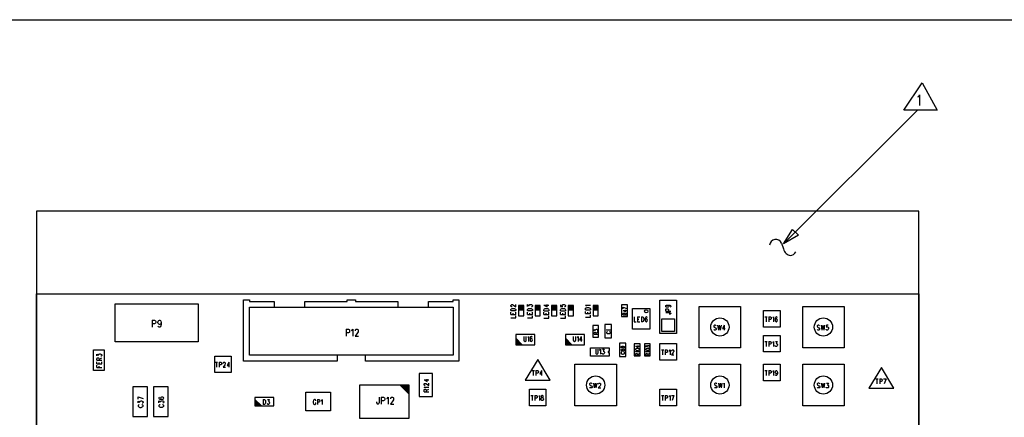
# Model space of a CAD drawing. Extents: x 11.9 to 28.1, y 10.8 to 21.2.
# Tile 7 of 13: x 16.2 to 22.1, y 18.8 to 21.2. Entities that reach past the tile are written whole.
import ezdxf

# ---------------------------------------------------------------- set-up
doc = ezdxf.new("R2010")
doc.units = 0
doc.header["$MEASUREMENT"] = 0
doc.layers.add('LAYNR1', color=2, linetype='Continuous')

msp = doc.modelspace()

# ---------------------------------------------------------------- linework, layer by layer
at = {"layer": 'LAYNR1'}
for points in [[(11.897, 21.199), (28.097, 21.199)], [(21.58, 20.733), (21.585, 20.736), (21.591, 20.745), (21.591, 20.68)], [(20.77, 19.845), (20.823, 19.933), (20.859, 19.897), (20.77, 19.845), (21.576, 20.651)], [(20.757, 19.85), (20.768, 19.816)], [(19.123, 19.47), (19.123, 19.474), (19.125, 19.476), (19.126, 19.478), (19.129, 19.479), (19.132, 19.479), (19.134, 19.478), (19.139, 19.475), (19.153, 19.465), (19.153, 19.48)], [(19.13, 19.466), (19.129, 19.466), (19.126, 19.467), (19.125, 19.468), (19.123, 19.47)], [(19.123, 19.442), (19.123, 19.449), (19.125, 19.452), (19.127, 19.454), (19.13, 19.455), (19.134, 19.456), (19.141, 19.456), (19.146, 19.455), (19.148, 19.454), (19.151, 19.452), (19.153, 19.449), (19.153, 19.442)], [(19.123, 19.442), (19.153, 19.442)], [(19.169, 19.474), (19.169, 19.411), (19.201, 19.411), (19.201, 19.474), (19.169, 19.474), (19.201, 19.474)], [(19.169, 19.47), (19.201, 19.47)], [(19.169, 19.466), (19.201, 19.466)], [(19.169, 19.462), (19.201, 19.462)], [(19.169, 19.458), (19.201, 19.458)], [(19.169, 19.455), (19.201, 19.455)], [(19.169, 19.451), (19.201, 19.451)], [(19.169, 19.447), (19.201, 19.447)], [(19.223, 19.467), (19.223, 19.479), (19.234, 19.472), (19.234, 19.475), (19.236, 19.478), (19.237, 19.479), (19.241, 19.48), (19.244, 19.48), (19.248, 19.479), (19.251, 19.476), (19.253, 19.473), (19.253, 19.47)], [(19.223, 19.442), (19.223, 19.449), (19.225, 19.452), (19.227, 19.454), (19.23, 19.455), (19.234, 19.456), (19.241, 19.456), (19.246, 19.455), (19.248, 19.454), (19.251, 19.452), (19.253, 19.449), (19.253, 19.442)], [(19.223, 19.442), (19.253, 19.442)], [(19.253, 19.47), (19.251, 19.467), (19.25, 19.466), (19.247, 19.465)], [(19.269, 19.474), (19.269, 19.411), (19.301, 19.411), (19.301, 19.474), (19.269, 19.474), (19.301, 19.474)], [(19.269, 19.47), (19.301, 19.47)], [(19.269, 19.466), (19.301, 19.466)], [(19.269, 19.462), (19.301, 19.462)], [(19.269, 19.458), (19.301, 19.458)], [(19.269, 19.455), (19.301, 19.455)], [(19.269, 19.451), (19.301, 19.451)], [(19.269, 19.447), (19.301, 19.447)], [(19.323, 19.475), (19.343, 19.465), (19.343, 19.48)], [(19.323, 19.475), (19.353, 19.475)], [(19.323, 19.441), (19.323, 19.448), (19.324, 19.451), (19.327, 19.453), (19.33, 19.455), (19.334, 19.456), (19.341, 19.456), (19.346, 19.455), (19.348, 19.453), (19.351, 19.451), (19.353, 19.448), (19.353, 19.441)], [(19.323, 19.441), (19.353, 19.441)], [(19.369, 19.474), (19.369, 19.411), (19.401, 19.411), (19.401, 19.474), (19.369, 19.474), (19.401, 19.474)], [(19.369, 19.47), (19.401, 19.47)], [(19.369, 19.466), (19.401, 19.466)], [(19.369, 19.462), (19.401, 19.462)], [(19.369, 19.458), (19.401, 19.458)], [(19.369, 19.455), (19.401, 19.455)], [(19.369, 19.451), (19.401, 19.451)], [(19.369, 19.447), (19.401, 19.447)], [(19.423, 19.478), (19.423, 19.468), (19.436, 19.467), (19.434, 19.468), (19.433, 19.471), (19.433, 19.474), (19.434, 19.477), (19.437, 19.479), (19.441, 19.48), (19.444, 19.479), (19.448, 19.478), (19.451, 19.476), (19.453, 19.473), (19.453, 19.47), (19.451, 19.467), (19.45, 19.466), (19.447, 19.465)], [(19.423, 19.441), (19.423, 19.448), (19.424, 19.451), (19.427, 19.453), (19.43, 19.455), (19.434, 19.456), (19.441, 19.456), (19.446, 19.455), (19.448, 19.453), (19.451, 19.451), (19.453, 19.448), (19.453, 19.441)], [(19.423, 19.441), (19.453, 19.441)], [(19.469, 19.474), (19.469, 19.411), (19.501, 19.411), (19.501, 19.474), (19.469, 19.474), (19.501, 19.474)], [(19.469, 19.47), (19.501, 19.47)], [(19.469, 19.466), (19.501, 19.466)], [(19.469, 19.462), (19.501, 19.462)], [(19.469, 19.458), (19.501, 19.458)], [(19.469, 19.455), (19.501, 19.455)], [(19.469, 19.451), (19.501, 19.451)], [(19.469, 19.447), (19.501, 19.447)], [(19.579, 19.47), (19.577, 19.472), (19.573, 19.475), (19.603, 19.475)], [(19.573, 19.446), (19.573, 19.453), (19.574, 19.457), (19.577, 19.459), (19.58, 19.46), (19.584, 19.461), (19.591, 19.461), (19.596, 19.46), (19.598, 19.459), (19.601, 19.457), (19.603, 19.453), (19.603, 19.446)], [(19.573, 19.446), (19.603, 19.446)], [(19.619, 19.474), (19.619, 19.411), (19.651, 19.411), (19.651, 19.474), (19.619, 19.474), (19.651, 19.474)], [(19.619, 19.47), (19.651, 19.47)], [(19.619, 19.466), (19.651, 19.466)], [(19.619, 19.462), (19.651, 19.462)], [(19.619, 19.458), (19.651, 19.458)], [(19.619, 19.455), (19.651, 19.455)], [(19.619, 19.451), (19.651, 19.451)], [(19.619, 19.447), (19.651, 19.447)], [(19.801, 19.464), (19.824, 19.456)], [(19.801, 19.453), (19.801, 19.464)], [(19.801, 19.442), (19.816, 19.434), (19.816, 19.446)], [(19.801, 19.442), (19.824, 19.442)], [(20.068, 19.476), (20.072, 19.475), (20.075, 19.473), (20.076, 19.47), (20.076, 19.469), (20.075, 19.466), (20.072, 19.464), (20.068, 19.463), (20.067, 19.463), (20.062, 19.464), (20.059, 19.466), (20.058, 19.469), (20.058, 19.47), (20.059, 19.473), (20.062, 19.475), (20.068, 19.476), (20.075, 19.476), (20.082, 19.475), (20.086, 19.473), (20.088, 19.47), (20.088, 19.468), (20.086, 19.465), (20.083, 19.464)], [(20.058, 19.439), (20.058, 19.449), (20.059, 19.452), (20.061, 19.453), (20.064, 19.454), (20.068, 19.454), (20.071, 19.453), (20.072, 19.452), (20.074, 19.449), (20.074, 19.439)], [(20.058, 19.439), (20.088, 19.439)], [(16.958, 19.385), (16.958, 19.342)], [(16.958, 19.385), (16.972, 19.385), (16.976, 19.383), (16.978, 19.381), (16.979, 19.377), (16.979, 19.371), (16.978, 19.367), (16.976, 19.365), (16.972, 19.363), (16.958, 19.363)], [(17.012, 19.371), (17.01, 19.365), (17.007, 19.361), (17.003, 19.359), (17.001, 19.359), (16.997, 19.361), (16.994, 19.365), (16.992, 19.371), (16.992, 19.373), (16.994, 19.379), (16.997, 19.383), (17.001, 19.385), (17.003, 19.385), (17.007, 19.383), (17.01, 19.379), (17.012, 19.371), (17.012, 19.361), (17.01, 19.35), (17.007, 19.344), (17.003, 19.342), (17, 19.342), (16.995, 19.344), (16.994, 19.348)], [(19.123, 19.419), (19.123, 19.433)], [(19.123, 19.419), (19.153, 19.419)], [(19.123, 19.398), (19.153, 19.398), (19.153, 19.41)], [(19.137, 19.419), (19.137, 19.427)], [(19.153, 19.419), (19.153, 19.433)], [(19.223, 19.419), (19.223, 19.433)], [(19.223, 19.419), (19.253, 19.419)], [(19.223, 19.398), (19.253, 19.398), (19.253, 19.41)], [(19.237, 19.419), (19.237, 19.427)], [(19.253, 19.419), (19.253, 19.433)], [(19.323, 19.419), (19.323, 19.432)], [(19.323, 19.419), (19.353, 19.419)], [(19.323, 19.397), (19.353, 19.397), (19.353, 19.41)], [(19.337, 19.419), (19.337, 19.427)], [(19.353, 19.419), (19.353, 19.432)], [(19.423, 19.419), (19.423, 19.432)], [(19.423, 19.419), (19.453, 19.419)], [(19.423, 19.397), (19.453, 19.397), (19.453, 19.41)], [(19.437, 19.419), (19.437, 19.427)], [(19.453, 19.419), (19.453, 19.432)], [(19.573, 19.424), (19.573, 19.437)], [(19.573, 19.424), (19.603, 19.424)], [(19.573, 19.402), (19.603, 19.402), (19.603, 19.415)], [(19.587, 19.424), (19.587, 19.432)], [(19.603, 19.424), (19.603, 19.437)], [(19.801, 19.416), (19.801, 19.423), (19.802, 19.425), (19.803, 19.426), (19.805, 19.427), (19.807, 19.427), (19.809, 19.426), (19.811, 19.425), (19.812, 19.423), (19.812, 19.416)], [(19.801, 19.416), (19.824, 19.416)], [(19.812, 19.421), (19.824, 19.427)], [(19.867, 19.405), (19.867, 19.375), (19.879, 19.375)], [(19.888, 19.405), (19.888, 19.375)], [(19.888, 19.405), (19.901, 19.405)], [(19.888, 19.391), (19.896, 19.391)], [(19.911, 19.405), (19.911, 19.375)], [(19.911, 19.405), (19.918, 19.405), (19.921, 19.403), (19.923, 19.4), (19.924, 19.398), (19.925, 19.393), (19.925, 19.386), (19.924, 19.382), (19.923, 19.379), (19.921, 19.377), (19.918, 19.375), (19.911, 19.375)], [(19.946, 19.4), (19.945, 19.403), (19.942, 19.405), (19.94, 19.405), (19.937, 19.403), (19.935, 19.399), (19.934, 19.392), (19.934, 19.385), (19.935, 19.379), (19.937, 19.377), (19.94, 19.375), (19.941, 19.375), (19.944, 19.377), (19.946, 19.379), (19.947, 19.384), (19.947, 19.385), (19.946, 19.389), (19.944, 19.392), (19.941, 19.393), (19.94, 19.393), (19.937, 19.392), (19.935, 19.389), (19.934, 19.385)], [(20.058, 19.43), (20.081, 19.43), (20.085, 19.429), (20.086, 19.428), (20.088, 19.426), (20.088, 19.424), (20.086, 19.422), (20.085, 19.421), (20.081, 19.42), (20.078, 19.42)], [(20.657, 19.405), (20.671, 19.405)], [(20.664, 19.405), (20.664, 19.375)], [(20.681, 19.405), (20.681, 19.375)], [(20.681, 19.405), (20.69, 19.405), (20.693, 19.403), (20.694, 19.402), (20.695, 19.399), (20.695, 19.395), (20.694, 19.392), (20.693, 19.391), (20.69, 19.389), (20.681, 19.389)], [(20.704, 19.399), (20.706, 19.4), (20.709, 19.405), (20.709, 19.375)], [(20.731, 19.4), (20.73, 19.403), (20.727, 19.405), (20.725, 19.405), (20.722, 19.403), (20.72, 19.399), (20.719, 19.392), (20.719, 19.385), (20.72, 19.379), (20.722, 19.377), (20.725, 19.375), (20.726, 19.375), (20.729, 19.377), (20.731, 19.379), (20.732, 19.384), (20.732, 19.385), (20.731, 19.389), (20.729, 19.392), (20.726, 19.393), (20.725, 19.393), (20.722, 19.392), (20.72, 19.389), (20.719, 19.385)], [(18.128, 19.331), (18.128, 19.288)], [(18.128, 19.331), (18.142, 19.331), (18.146, 19.329), (18.148, 19.327), (18.149, 19.323), (18.149, 19.317), (18.148, 19.313), (18.146, 19.311), (18.142, 19.309), (18.128, 19.309)], [(18.162, 19.323), (18.165, 19.325), (18.17, 19.331), (18.17, 19.288)], [(18.185, 19.321), (18.185, 19.323), (18.186, 19.327), (18.188, 19.329), (18.19, 19.331), (18.196, 19.331), (18.199, 19.329), (18.201, 19.327), (18.202, 19.323), (18.202, 19.319), (18.201, 19.315), (18.198, 19.309), (18.183, 19.288), (18.204, 19.288)], [(19.626, 19.32), (19.626, 19.329), (19.635, 19.324), (19.635, 19.327), (19.636, 19.328), (19.637, 19.329), (19.64, 19.33), (19.642, 19.33), (19.645, 19.329), (19.648, 19.327), (19.649, 19.325), (19.649, 19.323), (19.648, 19.32), (19.647, 19.319), (19.644, 19.319)], [(19.705, 19.323), (19.704, 19.324), (19.701, 19.327), (19.724, 19.327)], [(19.888, 19.375), (19.901, 19.375)], [(20.362, 19.35), (20.36, 19.353), (20.357, 19.355), (20.353, 19.355), (20.35, 19.353), (20.348, 19.35), (20.348, 19.348), (20.349, 19.345), (20.35, 19.343), (20.352, 19.342), (20.358, 19.339), (20.36, 19.338), (20.361, 19.336), (20.362, 19.334), (20.362, 19.329), (20.36, 19.327), (20.357, 19.325), (20.353, 19.325), (20.35, 19.327), (20.348, 19.329)], [(20.371, 19.355), (20.376, 19.325)], [(20.381, 19.355), (20.376, 19.325)], [(20.381, 19.355), (20.387, 19.325)], [(20.392, 19.355), (20.387, 19.325)], [(20.411, 19.355), (20.401, 19.335), (20.416, 19.335)], [(20.411, 19.355), (20.411, 19.325)], [(20.987, 19.35), (20.985, 19.353), (20.982, 19.355), (20.978, 19.355), (20.975, 19.353), (20.973, 19.35), (20.973, 19.348), (20.974, 19.345), (20.975, 19.343), (20.977, 19.342), (20.983, 19.339), (20.985, 19.338), (20.986, 19.336), (20.987, 19.334), (20.987, 19.329), (20.985, 19.327), (20.982, 19.325), (20.978, 19.325), (20.975, 19.327), (20.973, 19.329)], [(20.996, 19.355), (21.001, 19.325)], [(21.006, 19.355), (21.001, 19.325)], [(21.006, 19.355), (21.012, 19.325)], [(21.017, 19.355), (21.012, 19.325)], [(21.039, 19.355), (21.029, 19.355), (21.028, 19.342), (21.029, 19.343), (21.032, 19.345), (21.035, 19.345), (21.038, 19.343), (21.04, 19.341), (21.041, 19.336), (21.04, 19.334), (21.039, 19.329), (21.037, 19.327), (21.034, 19.325), (21.031, 19.325), (21.028, 19.327), (21.027, 19.328), (21.026, 19.331)], [(19.153, 19.276), (19.192, 19.236)], [(19.153, 19.272), (19.188, 19.236)], [(19.153, 19.268), (19.184, 19.236)], [(19.153, 19.264), (19.181, 19.236)], [(19.153, 19.26), (19.177, 19.236)], [(19.201, 19.286), (19.201, 19.265), (19.202, 19.26), (19.205, 19.258), (19.208, 19.256), (19.21, 19.256), (19.213, 19.258), (19.215, 19.26), (19.216, 19.265), (19.216, 19.286)], [(19.225, 19.28), (19.227, 19.281), (19.23, 19.286), (19.23, 19.256)], [(19.252, 19.281), (19.251, 19.284), (19.247, 19.286), (19.245, 19.286), (19.242, 19.284), (19.24, 19.28), (19.239, 19.273), (19.239, 19.266), (19.24, 19.26), (19.242, 19.258), (19.245, 19.256), (19.246, 19.256), (19.25, 19.258), (19.252, 19.26), (19.253, 19.265), (19.253, 19.266), (19.252, 19.27), (19.25, 19.273), (19.246, 19.274), (19.245, 19.274), (19.242, 19.273), (19.24, 19.27), (19.239, 19.266)], [(19.453, 19.276), (19.492, 19.236)], [(19.453, 19.272), (19.488, 19.236)], [(19.453, 19.268), (19.484, 19.236)], [(19.453, 19.264), (19.481, 19.236)], [(19.453, 19.26), (19.477, 19.236)], [(19.5, 19.286), (19.5, 19.265), (19.501, 19.26), (19.503, 19.258), (19.507, 19.256), (19.509, 19.256), (19.512, 19.258), (19.514, 19.26), (19.515, 19.265), (19.515, 19.286)], [(19.524, 19.28), (19.526, 19.281), (19.529, 19.286), (19.529, 19.256)], [(19.548, 19.286), (19.538, 19.266), (19.554, 19.266)], [(19.548, 19.286), (19.548, 19.256)], [(19.626, 19.3), (19.626, 19.308), (19.627, 19.31), (19.628, 19.311), (19.63, 19.312), (19.632, 19.312), (19.635, 19.311), (19.636, 19.31), (19.637, 19.308), (19.637, 19.3)], [(19.626, 19.3), (19.649, 19.3)], [(19.637, 19.306), (19.649, 19.312)], [(19.706, 19.316), (19.704, 19.315), (19.702, 19.313), (19.701, 19.312), (19.701, 19.308), (19.702, 19.307), (19.704, 19.305), (19.706, 19.304), (19.709, 19.304), (19.715, 19.304), (19.718, 19.304), (19.72, 19.305), (19.723, 19.307), (19.724, 19.308), (19.724, 19.312), (19.723, 19.313), (19.72, 19.315), (19.718, 19.316)], [(19.153, 19.256), (19.173, 19.236)], [(19.153, 19.252), (19.169, 19.236)], [(19.153, 19.248), (19.165, 19.236)], [(19.153, 19.244), (19.161, 19.236)], [(19.153, 19.24), (19.157, 19.236)], [(19.453, 19.256), (19.473, 19.236)], [(19.453, 19.252), (19.469, 19.236)], [(19.453, 19.248), (19.465, 19.236)], [(19.453, 19.244), (19.461, 19.236)], [(19.453, 19.24), (19.457, 19.236)], [(19.636, 19.209), (19.636, 19.188), (19.637, 19.183), (19.639, 19.181), (19.642, 19.179), (19.644, 19.179), (19.647, 19.181), (19.649, 19.183), (19.65, 19.188), (19.65, 19.209)], [(19.659, 19.203), (19.661, 19.204), (19.665, 19.209), (19.665, 19.179)], [(19.676, 19.209), (19.687, 19.209), (19.681, 19.197), (19.684, 19.197), (19.686, 19.196), (19.687, 19.195), (19.688, 19.19), (19.688, 19.188), (19.687, 19.183), (19.685, 19.181), (19.682, 19.179), (19.679, 19.179), (19.676, 19.181), (19.675, 19.182), (19.674, 19.185)], [(19.796, 19.227), (19.799, 19.226), (19.801, 19.225), (19.802, 19.222), (19.802, 19.222), (19.801, 19.219), (19.799, 19.218), (19.796, 19.217), (19.795, 19.217), (19.792, 19.218), (19.79, 19.219), (19.789, 19.222), (19.789, 19.222), (19.79, 19.225), (19.792, 19.226), (19.796, 19.227), (19.801, 19.227), (19.806, 19.226), (19.809, 19.225), (19.81, 19.222), (19.81, 19.221), (19.809, 19.218), (19.807, 19.218)], [(19.792, 19.209), (19.79, 19.208), (19.789, 19.206), (19.789, 19.204), (19.79, 19.202), (19.793, 19.2), (19.798, 19.199), (19.803, 19.199), (19.807, 19.2), (19.809, 19.202), (19.81, 19.204), (19.81, 19.205), (19.809, 19.207), (19.807, 19.209), (19.804, 19.21), (19.803, 19.21), (19.8, 19.209), (19.798, 19.207), (19.797, 19.205), (19.797, 19.204), (19.798, 19.202), (19.8, 19.2), (19.803, 19.199)], [(19.876, 19.228), (19.891, 19.221), (19.891, 19.232)], [(19.876, 19.228), (19.899, 19.228)], [(19.938, 19.222), (19.938, 19.231), (19.947, 19.226), (19.947, 19.229), (19.948, 19.23), (19.949, 19.231), (19.952, 19.232), (19.955, 19.232), (19.958, 19.231), (19.96, 19.23), (19.961, 19.227), (19.961, 19.225), (19.96, 19.222), (19.959, 19.222), (19.957, 19.221)], [(20.032, 19.205), (20.046, 19.205)], [(20.039, 19.205), (20.039, 19.175)], [(20.055, 19.205), (20.055, 19.175)], [(20.055, 19.205), (20.064, 19.205), (20.067, 19.203), (20.068, 19.202), (20.069, 19.199), (20.069, 19.195), (20.068, 19.192), (20.067, 19.191), (20.064, 19.189), (20.055, 19.189)], [(20.079, 19.199), (20.081, 19.2), (20.084, 19.205), (20.084, 19.175)], [(20.094, 19.198), (20.094, 19.199), (20.095, 19.202), (20.096, 19.203), (20.098, 19.205), (20.102, 19.205), (20.104, 19.203), (20.105, 19.202), (20.106, 19.199), (20.106, 19.196), (20.105, 19.193), (20.103, 19.189), (20.093, 19.175), (20.107, 19.175)], [(20.657, 19.255), (20.671, 19.255)], [(20.664, 19.255), (20.664, 19.225)], [(20.68, 19.255), (20.68, 19.225)], [(20.68, 19.255), (20.689, 19.255), (20.692, 19.253), (20.693, 19.252), (20.694, 19.249), (20.694, 19.245), (20.693, 19.242), (20.692, 19.241), (20.689, 19.239), (20.68, 19.239)], [(20.704, 19.249), (20.706, 19.25), (20.709, 19.255), (20.709, 19.225)], [(20.72, 19.255), (20.731, 19.255), (20.725, 19.243), (20.728, 19.243), (20.73, 19.242), (20.731, 19.241), (20.732, 19.236), (20.732, 19.234), (20.731, 19.229), (20.729, 19.227), (20.726, 19.225), (20.723, 19.225), (20.72, 19.227), (20.719, 19.228), (20.718, 19.231)], [(16.623, 19.169), (16.623, 19.18), (16.634, 19.174), (16.634, 19.177), (16.636, 19.179), (16.637, 19.18), (16.641, 19.181), (16.644, 19.181), (16.648, 19.18), (16.651, 19.178), (16.653, 19.175), (16.653, 19.172), (16.651, 19.169), (16.65, 19.168), (16.647, 19.167)], [(16.623, 19.143), (16.623, 19.152), (16.625, 19.156), (16.626, 19.157), (16.629, 19.158), (16.632, 19.158), (16.634, 19.157), (16.636, 19.156), (16.637, 19.152), (16.637, 19.143)], [(16.623, 19.143), (16.653, 19.143)], [(16.637, 19.15), (16.653, 19.158)], [(19.794, 19.192), (19.792, 19.191), (19.79, 19.19), (19.789, 19.188), (19.789, 19.185), (19.79, 19.183), (19.792, 19.182), (19.794, 19.181), (19.797, 19.18), (19.802, 19.18), (19.805, 19.181), (19.807, 19.182), (19.809, 19.183), (19.81, 19.185), (19.81, 19.188), (19.809, 19.19), (19.807, 19.191), (19.805, 19.192)], [(19.88, 19.191), (19.879, 19.193), (19.876, 19.195), (19.899, 19.195)], [(19.876, 19.173), (19.876, 19.18), (19.877, 19.182), (19.878, 19.183), (19.88, 19.184), (19.882, 19.184), (19.885, 19.183), (19.886, 19.182), (19.887, 19.18), (19.887, 19.173)], [(19.876, 19.173), (19.899, 19.173)], [(19.887, 19.178), (19.899, 19.184)], [(19.943, 19.191), (19.942, 19.193), (19.938, 19.195), (19.961, 19.195)], [(19.938, 19.173), (19.938, 19.18), (19.939, 19.183), (19.94, 19.184), (19.943, 19.184), (19.945, 19.184), (19.947, 19.184), (19.948, 19.183), (19.949, 19.18), (19.949, 19.173)], [(19.938, 19.173), (19.961, 19.173)], [(19.949, 19.179), (19.961, 19.184)], [(16.623, 19.121), (16.623, 19.134)], [(16.623, 19.121), (16.653, 19.121)], [(16.623, 19.098), (16.623, 19.112)], [(16.623, 19.098), (16.653, 19.098)], [(16.637, 19.121), (16.637, 19.129)], [(16.637, 19.098), (16.637, 19.106)], [(16.653, 19.121), (16.653, 19.134)], [(17.339, 19.13), (17.353, 19.13)], [(17.346, 19.13), (17.346, 19.1)], [(17.363, 19.13), (17.363, 19.1)], [(17.363, 19.13), (17.372, 19.13), (17.375, 19.128), (17.376, 19.127), (17.377, 19.124), (17.377, 19.12), (17.376, 19.117), (17.375, 19.116), (17.372, 19.114), (17.363, 19.114)], [(17.387, 19.123), (17.387, 19.124), (17.388, 19.127), (17.389, 19.128), (17.391, 19.13), (17.395, 19.13), (17.397, 19.128), (17.398, 19.127), (17.399, 19.124), (17.399, 19.121), (17.398, 19.118), (17.396, 19.114), (17.386, 19.1), (17.4, 19.1)], [(17.42, 19.13), (17.41, 19.11), (17.425, 19.11)], [(17.42, 19.13), (17.42, 19.1)], [(18.599, 19.024), (18.617, 19.014), (18.617, 19.029)], [(18.599, 19.024), (18.627, 19.024)], [(19.251, 19.08), (19.265, 19.08)], [(19.258, 19.08), (19.258, 19.05)], [(19.274, 19.08), (19.274, 19.05)], [(19.274, 19.08), (19.284, 19.08), (19.287, 19.078), (19.288, 19.077), (19.289, 19.074), (19.289, 19.07), (19.288, 19.067), (19.287, 19.066), (19.284, 19.064), (19.274, 19.064)], [(19.308, 19.08), (19.298, 19.06), (19.313, 19.06)], [(19.308, 19.08), (19.308, 19.05)], [(20.657, 19.08), (20.671, 19.08)], [(20.664, 19.08), (20.664, 19.05)], [(20.681, 19.08), (20.681, 19.05)], [(20.681, 19.08), (20.69, 19.08), (20.693, 19.078), (20.694, 19.077), (20.695, 19.074), (20.695, 19.07), (20.694, 19.067), (20.693, 19.066), (20.69, 19.064), (20.681, 19.064)], [(20.704, 19.074), (20.706, 19.075), (20.709, 19.08), (20.709, 19.05)], [(20.732, 19.07), (20.731, 19.066), (20.729, 19.063), (20.726, 19.061), (20.725, 19.061), (20.722, 19.063), (20.72, 19.066), (20.719, 19.07), (20.719, 19.071), (20.72, 19.075), (20.722, 19.078), (20.725, 19.08), (20.726, 19.08), (20.729, 19.078), (20.731, 19.075), (20.732, 19.07), (20.732, 19.063), (20.731, 19.056), (20.729, 19.052), (20.726, 19.05), (20.724, 19.05), (20.721, 19.052), (20.72, 19.054)], [(21.326, 19.03), (21.341, 19.03)], [(21.333, 19.03), (21.333, 19)], [(21.35, 19.03), (21.35, 19)], [(21.35, 19.03), (21.359, 19.03), (21.362, 19.028), (21.363, 19.027), (21.364, 19.024), (21.364, 19.02), (21.363, 19.017), (21.362, 19.016), (21.359, 19.014), (21.35, 19.014)], [(21.373, 19.03), (21.388, 19.03)], [(21.388, 19.03), (21.377, 19)], [(18.51, 18.938), (18.455, 18.993)], [(18.51, 18.948), (18.465, 18.993)], [(18.51, 18.958), (18.475, 18.993)], [(18.51, 18.968), (18.485, 18.993)], [(18.51, 18.978), (18.495, 18.993)], [(18.605, 18.991), (18.604, 18.991), (18.601, 18.992), (18.6, 18.993), (18.599, 18.995), (18.599, 18.999), (18.6, 19.001), (18.601, 19.002), (18.604, 19.003), (18.607, 19.003), (18.609, 19.002), (18.613, 19), (18.627, 18.99), (18.627, 19.004)], [(18.604, 18.976), (18.603, 18.978), (18.599, 18.981), (18.627, 18.981)], [(18.599, 18.952), (18.599, 18.962), (18.6, 18.965), (18.601, 18.966), (18.604, 18.967), (18.607, 18.967), (18.609, 18.966), (18.611, 18.965), (18.612, 18.962), (18.612, 18.952)], [(18.612, 18.959), (18.627, 18.967)], [(19.613, 19), (19.611, 19.003), (19.607, 19.005), (19.603, 19.005), (19.6, 19.003), (19.598, 19), (19.598, 18.998), (19.599, 18.995), (19.6, 18.993), (19.602, 18.992), (19.608, 18.989), (19.611, 18.988), (19.612, 18.986), (19.613, 18.984), (19.613, 18.979), (19.611, 18.977), (19.607, 18.975), (19.603, 18.975), (19.6, 18.977), (19.598, 18.979)], [(19.622, 19.005), (19.627, 18.975)], [(19.632, 19.005), (19.627, 18.975)], [(19.632, 19.005), (19.637, 18.975)], [(19.642, 19.005), (19.637, 18.975)], [(19.652, 18.998), (19.652, 18.999), (19.653, 19.002), (19.654, 19.003), (19.657, 19.005), (19.661, 19.005), (19.663, 19.003), (19.664, 19.002), (19.665, 18.999), (19.665, 18.996), (19.664, 18.993), (19.662, 18.989), (19.651, 18.975), (19.666, 18.975)], [(20.367, 19), (20.365, 19.003), (20.362, 19.005), (20.358, 19.005), (20.355, 19.003), (20.353, 19), (20.353, 18.998), (20.354, 18.995), (20.355, 18.993), (20.357, 18.992), (20.363, 18.989), (20.365, 18.988), (20.366, 18.986), (20.367, 18.984), (20.367, 18.979), (20.365, 18.977), (20.362, 18.975), (20.358, 18.975), (20.355, 18.977), (20.353, 18.979)], [(20.376, 19.005), (20.381, 18.975)], [(20.387, 19.005), (20.381, 18.975)], [(20.387, 19.005), (20.392, 18.975)], [(20.397, 19.005), (20.392, 18.975)], [(20.406, 18.999), (20.408, 19), (20.411, 19.005), (20.411, 18.975)], [(20.988, 19), (20.986, 19.003), (20.982, 19.005), (20.978, 19.005), (20.975, 19.003), (20.973, 19), (20.973, 18.998), (20.974, 18.995), (20.975, 18.993), (20.977, 18.992), (20.983, 18.989), (20.986, 18.988), (20.987, 18.986), (20.988, 18.984), (20.988, 18.979), (20.986, 18.977), (20.982, 18.975), (20.978, 18.975), (20.975, 18.977), (20.973, 18.979)], [(20.997, 19.005), (21.002, 18.975)], [(21.007, 19.005), (21.002, 18.975)], [(21.007, 19.005), (21.012, 18.975)], [(21.017, 19.005), (21.012, 18.975)], [(21.028, 19.005), (21.04, 19.005), (21.034, 18.993), (21.037, 18.993), (21.039, 18.992), (21.04, 18.991), (21.041, 18.986), (21.041, 18.984), (21.04, 18.979), (21.038, 18.977), (21.035, 18.975), (21.032, 18.975), (21.028, 18.977), (21.027, 18.978), (21.026, 18.981)], [(16.873, 18.921), (16.903, 18.911)], [(16.873, 18.907), (16.873, 18.921)], [(17.002, 18.919), (17, 18.918), (16.998, 18.915), (16.998, 18.913), (17, 18.91), (17.004, 18.908), (17.011, 18.907), (17.018, 18.907), (17.023, 18.908), (17.026, 18.91), (17.028, 18.913), (17.028, 18.914), (17.026, 18.917), (17.023, 18.919), (17.019, 18.92), (17.018, 18.92), (17.014, 18.919), (17.011, 18.917), (17.009, 18.914), (17.009, 18.913), (17.011, 18.91), (17.014, 18.908), (17.018, 18.907)], [(17.578, 18.906), (17.617, 18.867)], [(17.578, 18.903), (17.613, 18.867)], [(17.628, 18.906), (17.628, 18.876)], [(17.628, 18.906), (17.635, 18.906), (17.638, 18.904), (17.64, 18.901), (17.641, 18.899), (17.642, 18.894), (17.642, 18.887), (17.641, 18.883), (17.64, 18.88), (17.638, 18.878), (17.635, 18.876), (17.628, 18.876)], [(17.654, 18.906), (17.665, 18.906), (17.659, 18.894), (17.662, 18.894), (17.664, 18.893), (17.665, 18.892), (17.666, 18.887), (17.666, 18.885), (17.665, 18.88), (17.663, 18.878), (17.66, 18.876), (17.657, 18.876), (17.654, 18.878), (17.653, 18.879), (17.652, 18.882)], [(17.946, 18.898), (17.945, 18.9), (17.943, 18.903), (17.941, 18.905), (17.937, 18.905), (17.934, 18.903), (17.932, 18.9), (17.931, 18.898), (17.93, 18.893), (17.93, 18.886), (17.931, 18.882), (17.932, 18.879), (17.934, 18.877), (17.937, 18.875), (17.941, 18.875), (17.943, 18.877), (17.945, 18.879), (17.946, 18.882), (17.946, 18.886)], [(17.955, 18.905), (17.955, 18.875)], [(17.955, 18.905), (17.964, 18.905), (17.967, 18.903), (17.968, 18.902), (17.969, 18.899), (17.969, 18.895), (17.968, 18.892), (17.967, 18.891), (17.964, 18.889), (17.955, 18.889)], [(17.978, 18.899), (17.981, 18.9), (17.984, 18.905), (17.984, 18.875)], [(18.328, 18.92), (18.328, 18.887), (18.327, 18.881), (18.325, 18.879), (18.322, 18.877), (18.319, 18.877), (18.316, 18.879), (18.315, 18.881), (18.313, 18.887), (18.313, 18.892)], [(18.341, 18.92), (18.341, 18.877)], [(18.341, 18.92), (18.355, 18.92), (18.359, 18.918), (18.361, 18.916), (18.362, 18.912), (18.362, 18.906), (18.361, 18.902), (18.359, 18.9), (18.355, 18.898), (18.341, 18.898)], [(18.375, 18.912), (18.378, 18.914), (18.383, 18.92), (18.383, 18.877)], [(18.398, 18.91), (18.398, 18.912), (18.399, 18.916), (18.401, 18.918), (18.403, 18.92), (18.409, 18.92), (18.412, 18.918), (18.414, 18.916), (18.415, 18.912), (18.415, 18.908), (18.414, 18.904), (18.411, 18.898), (18.396, 18.877), (18.417, 18.877)], [(18.599, 18.952), (18.627, 18.952)], [(19.244, 18.93), (19.258, 18.93)], [(19.251, 18.93), (19.251, 18.9)], [(19.268, 18.93), (19.268, 18.9)], [(19.268, 18.93), (19.277, 18.93), (19.28, 18.928), (19.281, 18.927), (19.282, 18.924), (19.282, 18.92), (19.281, 18.917), (19.28, 18.916), (19.277, 18.914), (19.268, 18.914)], [(19.291, 18.924), (19.293, 18.925), (19.296, 18.93), (19.296, 18.9)], [(20.032, 18.93), (20.046, 18.93)], [(20.039, 18.93), (20.039, 18.9)], [(20.055, 18.93), (20.055, 18.9)], [(20.055, 18.93), (20.064, 18.93), (20.067, 18.928), (20.068, 18.927), (20.069, 18.924), (20.069, 18.92), (20.068, 18.917), (20.067, 18.916), (20.064, 18.914), (20.055, 18.914)], [(20.079, 18.924), (20.081, 18.925), (20.084, 18.93), (20.084, 18.9)], [(20.093, 18.93), (20.107, 18.93)], [(20.107, 18.93), (20.097, 18.9)], [(16.873, 18.885), (16.873, 18.896), (16.884, 18.89), (16.884, 18.893), (16.886, 18.895), (16.887, 18.896), (16.891, 18.897), (16.894, 18.897), (16.898, 18.896), (16.901, 18.894), (16.903, 18.891), (16.903, 18.888), (16.901, 18.885), (16.9, 18.884), (16.897, 18.883)], [(16.88, 18.874), (16.877, 18.873), (16.875, 18.871), (16.873, 18.869), (16.873, 18.865), (16.875, 18.863), (16.877, 18.861), (16.88, 18.859), (16.884, 18.858), (16.891, 18.858), (16.896, 18.859), (16.898, 18.861), (16.901, 18.863), (16.903, 18.865), (16.903, 18.869), (16.901, 18.871), (16.898, 18.873), (16.896, 18.874)], [(16.998, 18.886), (16.998, 18.897), (17.009, 18.891), (17.009, 18.894), (17.011, 18.896), (17.012, 18.897), (17.016, 18.898), (17.019, 18.898), (17.023, 18.897), (17.026, 18.895), (17.028, 18.892), (17.028, 18.889), (17.026, 18.886), (17.025, 18.885), (17.022, 18.884)], [(17.005, 18.874), (17.002, 18.873), (17, 18.871), (16.998, 18.869), (16.998, 18.865), (17, 18.863), (17.002, 18.861), (17.005, 18.86), (17.009, 18.859), (17.016, 18.859), (17.021, 18.86), (17.023, 18.861), (17.026, 18.863), (17.028, 18.865), (17.028, 18.869), (17.026, 18.871), (17.023, 18.873), (17.021, 18.874)], [(17.578, 18.899), (17.609, 18.867)], [(17.578, 18.895), (17.606, 18.867)], [(17.578, 18.891), (17.602, 18.867)], [(17.578, 18.887), (17.598, 18.867)], [(17.578, 18.883), (17.594, 18.867)], [(17.578, 18.879), (17.59, 18.867)], [(17.578, 18.875), (17.586, 18.867)], [(17.578, 18.871), (17.582, 18.867)], [(17.941, 18.886), (17.946, 18.886)]]:
    msp.add_lwpolyline(points, dxfattribs=at)
for points in [[(21.606, 20.818), (21.696, 20.653), (21.496, 20.653), (21.606, 20.818)], [(16.26, 15.493), (21.585, 15.493), (21.585, 20.043), (16.26, 20.043), (16.26, 15.493)], [(21.585, 15.993), (16.26, 15.993), (16.26, 19.543), (21.585, 19.543), (21.585, 15.993)], [(17.51, 19.138), (17.51, 19.508), (17.545, 19.508), (17.545, 19.498), (17.695, 19.498), (17.695, 19.463), (17.88, 19.463), (17.88, 19.498), (18.135, 19.498), (18.135, 19.508), (18.185, 19.508), (18.185, 19.498), (18.44, 19.498), (18.44, 19.463), (18.625, 19.463), (18.625, 19.498), (18.775, 19.498), (18.775, 19.508), (18.81, 19.508), (18.81, 19.138), (18.245, 19.138), (18.245, 19.173), (18.075, 19.173), (18.075, 19.138), (17.51, 19.138)], [(20.023, 19.305), (20.023, 19.505), (20.123, 19.505), (20.123, 19.305), (20.023, 19.305)], [(17.235, 19.253), (16.735, 19.253), (16.735, 19.483), (17.235, 19.483), (17.235, 19.253)], [(17.545, 19.173), (17.545, 19.463), (18.775, 19.463), (18.775, 19.173), (17.545, 19.173)], [(19.792, 19.478), (19.792, 19.407), (19.828, 19.407), (19.828, 19.478), (19.792, 19.478)], [(19.857, 19.456), (19.963, 19.456), (19.963, 19.33), (19.857, 19.33), (19.857, 19.456)], [(20.26, 19.468), (20.51, 19.468), (20.51, 19.218), (20.26, 19.218), (20.26, 19.468)], [(20.648, 19.443), (20.748, 19.443), (20.748, 19.343), (20.648, 19.343), (20.648, 19.443)], [(20.885, 19.468), (21.135, 19.468), (21.135, 19.218), (20.885, 19.218), (20.885, 19.468)], [(20.035, 19.317), (20.035, 19.393), (20.111, 19.393), (20.111, 19.317), (20.035, 19.317)], [(19.653, 19.282), (19.653, 19.353), (19.617, 19.353), (19.617, 19.282), (19.653, 19.282)], [(19.69, 19.358), (19.69, 19.278), (19.73, 19.278), (19.73, 19.358), (19.69, 19.358)], [(19.267, 19.236), (19.267, 19.299), (19.153, 19.299), (19.153, 19.236), (19.267, 19.236)], [(19.567, 19.236), (19.567, 19.299), (19.453, 19.299), (19.453, 19.236), (19.567, 19.236)], [(20.648, 19.293), (20.748, 19.293), (20.748, 19.193), (20.648, 19.193), (20.648, 19.293)], [(16.604, 19.08), (16.604, 19.206), (16.667, 19.206), (16.667, 19.08), (16.604, 19.08)], [(19.717, 19.218), (19.717, 19.196), (19.71, 19.196), (19.71, 19.19), (19.717, 19.19), (19.717, 19.167), (19.603, 19.167), (19.603, 19.218), (19.717, 19.218)], [(19.818, 19.165), (19.818, 19.245), (19.778, 19.245), (19.778, 19.165), (19.818, 19.165)], [(19.867, 19.241), (19.867, 19.17), (19.903, 19.17), (19.903, 19.241), (19.867, 19.241)], [(19.876, 19.207), (19.877, 19.205), (19.88, 19.203), (19.886, 19.202), (19.889, 19.202), (19.894, 19.203), (19.898, 19.205), (19.899, 19.207), (19.899, 19.209), (19.898, 19.211), (19.894, 19.213), (19.889, 19.213), (19.886, 19.213), (19.88, 19.213), (19.877, 19.211), (19.876, 19.209), (19.876, 19.207)], [(19.93, 19.241), (19.93, 19.17), (19.965, 19.17), (19.965, 19.241), (19.93, 19.241)], [(19.938, 19.207), (19.939, 19.205), (19.943, 19.203), (19.948, 19.203), (19.951, 19.203), (19.957, 19.203), (19.96, 19.205), (19.961, 19.207), (19.961, 19.209), (19.96, 19.211), (19.957, 19.213), (19.951, 19.214), (19.948, 19.214), (19.943, 19.213), (19.939, 19.211), (19.938, 19.209), (19.938, 19.207)], [(20.023, 19.243), (20.123, 19.243), (20.123, 19.143), (20.023, 19.143), (20.023, 19.243)], [(17.335, 19.168), (17.435, 19.168), (17.435, 19.068), (17.335, 19.068), (17.335, 19.168)], [(19.285, 19.148), (19.21, 19.023), (19.36, 19.023), (19.285, 19.148)], [(19.51, 19.118), (19.76, 19.118), (19.76, 18.868), (19.51, 18.868), (19.51, 19.118)], [(20.26, 19.118), (20.51, 19.118), (20.51, 18.868), (20.26, 18.868), (20.26, 19.118)], [(20.648, 19.118), (20.748, 19.118), (20.748, 19.018), (20.648, 19.018), (20.648, 19.118)], [(20.885, 19.118), (21.135, 19.118), (21.135, 18.868), (20.885, 18.868), (20.885, 19.118)], [(21.36, 19.098), (21.285, 18.973), (21.435, 18.973), (21.36, 19.098)], [(18.65, 18.923), (18.65, 19.063), (18.57, 19.063), (18.57, 18.923), (18.65, 18.923)], [(16.93, 18.803), (16.93, 18.983), (16.84, 18.983), (16.84, 18.803), (16.93, 18.803)], [(17.055, 18.803), (17.055, 18.983), (16.965, 18.983), (16.965, 18.803), (17.055, 18.803)], [(18.51, 18.993), (18.21, 18.993), (18.21, 18.793), (18.51, 18.793), (18.51, 18.993)], [(19.235, 18.968), (19.335, 18.968), (19.335, 18.868), (19.235, 18.868), (19.235, 18.968)], [(20.023, 18.968), (20.123, 18.968), (20.123, 18.868), (20.023, 18.868), (20.023, 18.968)], [(17.692, 18.867), (17.692, 18.918), (17.578, 18.918), (17.578, 18.867), (17.692, 18.867)], [(17.885, 18.949), (18.035, 18.949), (18.035, 18.837), (17.885, 18.837), (17.885, 18.949)], [(19.311, 18.93), (19.308, 18.928), (19.307, 18.925), (19.307, 18.923), (19.308, 18.92), (19.31, 18.918), (19.314, 18.917), (19.317, 18.916), (19.319, 18.913), (19.32, 18.91), (19.32, 18.906), (19.319, 18.903), (19.318, 18.902), (19.315, 18.9), (19.311, 18.9), (19.308, 18.902), (19.307, 18.903), (19.306, 18.906), (19.306, 18.91), (19.307, 18.913), (19.309, 18.916), (19.312, 18.917), (19.316, 18.918), (19.318, 18.92), (19.319, 18.923), (19.319, 18.925), (19.318, 18.928), (19.315, 18.93), (19.311, 18.93)]]:
    msp.add_lwpolyline(points, close=True, dxfattribs=at)
for points in [[(20.757, 19.85, 0.767297), (20.685, 19.838)], [(20.768, 19.816, 0.155259), (20.786, 19.787, 0.171878), (20.81, 19.776)], [(20.809, 19.776, 0.321136), (20.843, 19.798)]]:
    msp.add_lwpolyline(points, format="xyb", dxfattribs=at)
for centre, radius in [((19.94, 19.438), 0.01), ((20.385, 19.343), 0.055), ((21.01, 19.343), 0.055), ((19.635, 18.993), 0.055), ((20.385, 18.993), 0.055), ((21.01, 18.993), 0.055)]:
    msp.add_circle(centre, radius, dxfattribs=at)

doc.saveas('drawing.dxf')
